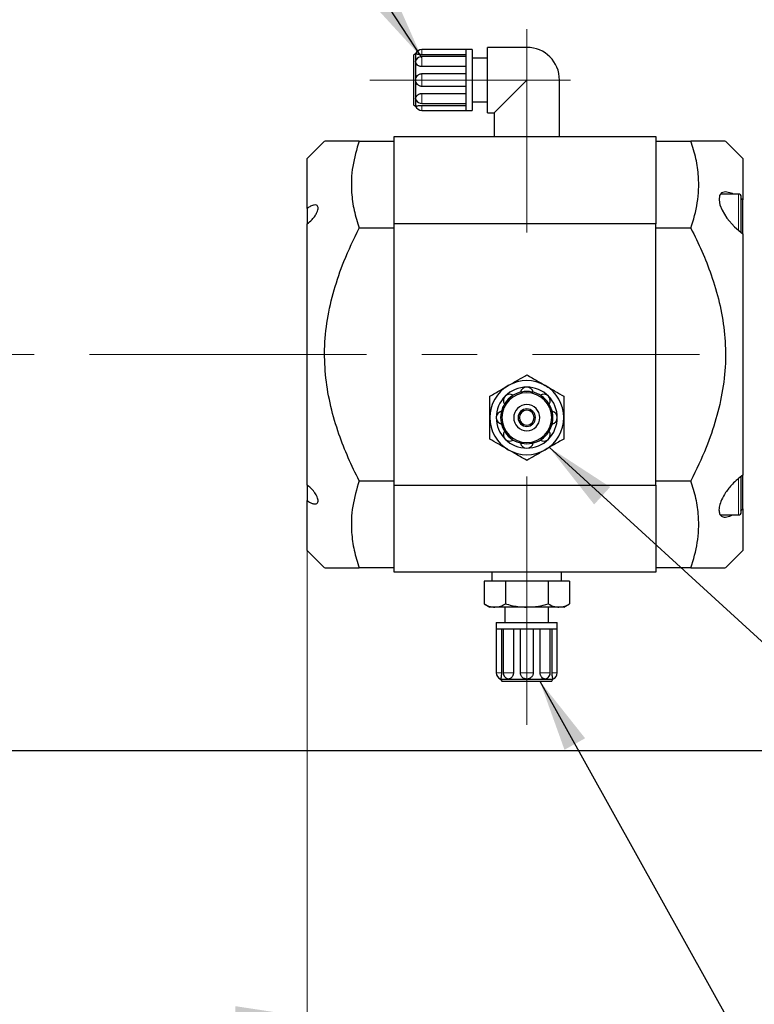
# Model space of a CAD drawing. Header units: millimetres. Extents: x 0 to 2100, y 0 to 1485.
# Tile 13 of 44: x 991 to 1159, y 680 to 906. Entities that reach past the tile are written whole.
import ezdxf

# ---------------------------------------------------------------- set-up
doc = ezdxf.new("R2010")
doc.units = ezdxf.units.MM
doc.header["$LTSCALE"] = 5
doc.linetypes.add('CENTERX2', pattern=[20.32, 12.7, -2.54, 2.54, -2.54])
doc.styles.add('SLDTEXTSTYLE0', font='TXT', dxfattribs={"width": 0.605})
doc.dimstyles.new('SLDDIMSTYLE0', dxfattribs={"dimtxt": 12.841593, "dimasz": 16.5, "dimexe": 0, "dimexo": 0.0625, "dimgap": 3.210398, "dimtad": 1, "dimdec": 0, "dimrnd": 1e-09, "dimzin": 12, "dimdsep": 46, "dimtxsty": 'SLDTEXTSTYLE0', "dimsah": 1, "dimcen": 0.09, "dimadec": 0, "dimazin": 3, "dimtfac": 1, "dimtofl": 0, "dimtmove": 0, "dimatfit": 3, "dimfxl": 1, "dimfrac": 2, "dimtolj": 1, "dimtzin": 12, "dimarcsym": 0})
doc.dimstyles.new('SLDDIMSTYLE5', dxfattribs={"dimtxt": 0.18, "dimasz": 16.5, "dimexe": 0, "dimexo": 0.0625, "dimgap": 0, "dimtad": 0, "dimtih": 1, "dimtoh": 1, "dimdec": 0, "dimrnd": 1e-09, "dimzin": 0, "dimdsep": 46, "dimtxsty": 'Standard', "dimsah": 1, "dimcen": 0.09, "dimadec": 0, "dimazin": 0, "dimtfac": 16.5, "dimtdec": 0, "dimtofl": 0, "dimtmove": 0, "dimatfit": 3, "dimfxl": 1, "dimfrac": 2, "dimtolj": 1, "dimtzin": 0, "dimarcsym": 0})

# ---------------------------------------------------------------- blocks, each defined once
blk = doc.blocks.new('_D_1')
at = {"color": 7, "linetype": 'Continuous', "lineweight": 0}
for p, q in [((1056.77, 783.79), (1056.77, 671.7)), ((751.52, 737.79), (751.52, 671.7)), ((1056.77, 676.7), (751.52, 676.7))]:
    blk.add_line(p, q, dxfattribs=at)
at = {"color": 7, "linetype": 'Continuous', "lineweight": 18}
for points in [[(751.52, 676.7), (768.02, 674.2), (768.02, 679.2)], [(1056.77, 676.7), (1040.27, 679.2), (1040.27, 674.2)]]:
    blk.add_solid(points, dxfattribs=at)
at = {"color": 7, "linetype": 'Continuous', "lineweight": 18, "char_height": 13.229, "attachment_point": 1, "style": 'SLDTEXTSTYLE0'}
for s, insert in [('305', (862.91, 713.48)), ('mm', (892.31, 713.48)), ('[12in]', (870.75, 693.76))]:
    blk.add_mtext(s, dxfattribs=dict(at, insert=insert))

msp = doc.modelspace()

# ---------------------------------------------------------------- linework, layer by layer
at = {"color": 7, "linetype": 'CENTERX2', "lineweight": 18}
for p, q in [((1107.169, 856.79), (1107.169, 903.49)), ((1071.169, 891.79), (1117.169, 891.79)), ((803.652, 828.79), (1146.769, 828.79)), ((1107.169, 743.79), (1107.169, 800.79))]:
    msp.add_line(p, q, dxfattribs=at)
at = {"color": 7, "linetype": 'Continuous', "lineweight": 25}
for p, q in [((1081.669, 897.79), (1081.169, 897.501)), ((1081.169, 897.501), (1081.169, 891.79)), ((1081.669, 897.79), (1081.669, 896.032)), ((1093.169, 898.79), (1083.083, 898.79)), ((1093.169, 897.608), (1083.083, 897.608)), ((1094.669, 898.79), (1093.169, 898.79)), ((1093.169, 898.79), (1093.169, 896.74)), ((1094.669, 898.79), (1094.669, 891.79)), ((1107.169, 899.29), (1098.169, 899.29)), ((1098.169, 884.29), (1098.169, 899.29)), ((1081.669, 896.032), (1081.758, 896.351)), ((1081.669, 896.032), (1081.669, 891.79)), ((1093.169, 897.179), (1083.083, 897.179)), ((1093.169, 896.74), (1093.169, 891.79)), ((1098.169, 896.79), (1094.669, 896.79)), ((1093.169, 894.867), (1083.083, 894.867)), ((1083.083, 893.256), (1093.169, 893.256)), ((1081.169, 891.79), (1081.169, 886.078)), ((1081.669, 891.79), (1081.669, 887.547)), ((1093.169, 891.79), (1093.169, 886.84)), ((1094.669, 891.79), (1094.669, 884.79)), ((1099.669, 884.29), (1107.169, 891.79)), ((1114.669, 878.79), (1114.669, 891.79)), ((1093.169, 890.324), (1083.083, 890.324)), ((1083.083, 888.712), (1093.169, 888.712)), ((1081.169, 886.078), (1081.669, 885.79)), ((1081.669, 887.547), (1081.669, 885.79)), ((1081.759, 887.225), (1081.669, 887.547)), ((1083.083, 886.401), (1093.169, 886.401)), ((1093.169, 886.84), (1093.169, 884.79)), ((1094.669, 886.79), (1098.169, 886.79)), ((1083.083, 885.972), (1093.169, 885.972)), ((1083.083, 884.79), (1093.169, 884.79)), ((1093.169, 884.79), (1094.669, 884.79)), ((1098.169, 884.29), (1099.669, 884.29)), ((1099.669, 884.29), (1099.669, 878.79)), ((1060.769, 877.79), (1056.769, 873.79)), ((1068.707, 877.79), (1076.769, 877.79)), ((1076.769, 878.79), (1136.769, 878.79)), ((1076.769, 858.79), (1076.769, 878.79)), ((1136.769, 878.79), (1136.769, 858.79)), ((1136.769, 877.79), (1144.83, 877.79)), ((1156.769, 873.79), (1152.769, 877.79)), ((1056.769, 862.328), (1056.769, 873.79)), ((1156.769, 873.79), (1156.769, 864.254)), ((1155.769, 865.61), (1151.655, 865.61)), ((1156.369, 856.828), (1156.369, 865.01)), ((1156.769, 864.254), (1156.369, 864.494)), ((1156.769, 856.49), (1156.769, 864.254)), ((1056.769, 862.328), (1056.769, 858.785)), ((1056.769, 798.786), (1056.769, 858.793)), ((1076.769, 857.79), (1068.707, 857.79)), ((1076.769, 798.79), (1076.769, 858.79)), ((1136.769, 858.79), (1076.769, 858.79)), ((1136.769, 798.79), (1136.769, 858.79)), ((1144.83, 857.79), (1136.769, 857.79)), ((1156.769, 856.49), (1156.769, 801.089)), ((1156.369, 793.917), (1156.369, 800.823)), ((1156.769, 793.326), (1156.769, 801.108)), ((1056.769, 798.786), (1056.769, 795.252)), ((1068.707, 799.79), (1076.769, 799.79)), ((1076.769, 798.79), (1136.769, 798.79)), ((1076.769, 778.79), (1076.769, 798.79)), ((1136.769, 799.79), (1144.83, 799.79)), ((1136.769, 798.79), (1136.769, 778.79)), ((1056.769, 783.79), (1056.769, 795.252)), ((1156.169, 792.945), (1156.769, 793.326)), ((1156.369, 792.57), (1156.369, 793.917)), ((1156.769, 793.326), (1156.769, 783.79)), ((1151.624, 791.97), (1155.769, 791.97)), ((1056.769, 783.79), (1060.769, 779.79)), ((1152.769, 779.79), (1156.769, 783.79)), ((1076.769, 779.79), (1068.707, 779.79)), ((1144.83, 779.79), (1136.769, 779.79)), ((1136.769, 778.79), (1076.769, 778.79)), ((1099.169, 778.79), (1099.169, 776.79)), ((1115.169, 776.79), (1115.169, 778.79)), ((1097.354, 776.79), (1097.354, 771.549)), ((1102.261, 776.79), (1097.354, 776.79)), ((1102.261, 776.79), (1102.261, 771.549)), ((1112.076, 776.79), (1102.261, 776.79)), ((1112.076, 776.79), (1112.076, 771.549)), ((1116.984, 776.79), (1112.076, 776.79)), ((1116.984, 776.79), (1116.984, 771.549)), ((1097.354, 771.549), (1098.669, 770.79)), ((1099.808, 770.79), (1098.669, 770.79)), ((1107.169, 770.79), (1099.808, 770.79)), ((1102.169, 770.79), (1102.169, 767.29)), ((1114.53, 770.79), (1107.169, 770.79)), ((1112.169, 767.29), (1112.169, 770.79)), ((1115.669, 770.79), (1114.53, 770.79)), ((1115.669, 770.79), (1116.984, 771.549)), ((1100.169, 767.29), (1100.169, 765.79)), ((1100.169, 767.29), (1107.169, 767.29)), ((1107.169, 767.29), (1114.169, 767.29)), ((1114.169, 765.79), (1114.169, 767.29)), ((1100.169, 765.79), (1100.169, 755.704)), ((1100.169, 765.79), (1102.219, 765.79)), ((1101.351, 765.79), (1101.351, 755.704)), ((1101.78, 765.79), (1101.78, 755.704)), ((1102.219, 765.79), (1107.169, 765.79)), ((1104.091, 765.79), (1104.091, 755.704)), ((1105.703, 755.704), (1105.703, 765.79)), ((1107.169, 765.79), (1112.119, 765.79)), ((1108.635, 765.79), (1108.635, 755.704)), ((1110.246, 755.704), (1110.246, 765.79)), ((1112.119, 765.79), (1114.169, 765.79)), ((1112.558, 755.704), (1112.558, 765.79)), ((1112.987, 755.704), (1112.987, 765.79)), ((1114.169, 755.704), (1114.169, 765.79)), ((1101.169, 754.29), (1101.458, 753.79)), ((1101.169, 754.29), (1102.926, 754.29)), ((1101.458, 753.79), (1107.169, 753.79)), ((1102.926, 754.29), (1102.607, 754.379)), ((1102.926, 754.29), (1107.169, 754.29)), ((1107.169, 754.29), (1111.412, 754.29)), ((1107.169, 753.79), (1112.88, 753.79)), ((1111.733, 754.38), (1111.412, 754.29)), ((1111.412, 754.29), (1113.169, 754.29)), ((1112.88, 753.79), (1113.169, 754.29)), ((1246.519, 737.79), (751.519, 737.79))]:
    msp.add_line(p, q, dxfattribs=at)
at = {"color": 8, "linetype": 'Continuous', "lineweight": 18}
for p, q in [((1083.083, 897.608), (1083.083, 898.79)), ((1107.169, 891.79), (1107.169, 899.29)), ((1083.083, 894.867), (1083.083, 897.179)), ((1083.083, 890.324), (1083.083, 893.256)), ((1114.669, 891.79), (1107.169, 891.79)), ((1083.083, 886.401), (1083.083, 888.712)), ((1083.083, 884.79), (1083.083, 885.972)), ((1155.769, 857.14), (1155.769, 865.61)), ((1113.169, 814.29), (1112.88, 814.29)), ((1155.769, 793.5), (1155.769, 800.287)), ((1155.769, 791.97), (1155.769, 793.5)), ((1107.169, 778.79), (1107.169, 776.79)), ((1107.169, 770.79), (1107.169, 767.29)), ((1107.169, 767.29), (1107.169, 765.79)), ((1101.351, 755.704), (1100.169, 755.704)), ((1104.091, 755.704), (1101.78, 755.704)), ((1108.635, 755.704), (1105.703, 755.704)), ((1112.558, 755.704), (1110.246, 755.704)), ((1114.169, 755.704), (1112.987, 755.704)), ((1107.169, 754.29), (1107.169, 753.79))]:
    msp.add_line(p, q, dxfattribs=at)
at = {"color": 7, "linetype": 'Continuous', "lineweight": 25, "flags": 128}
msp.add_lwpolyline([(1154.51, 865.61), (1154.335, 865.715), (1152.795, 866.109), (1151.869, 865.885), (1151.396, 865.278), (1151.277, 864.275), (1151.5, 863.136), (1152.003, 861.879), (1153.064, 860.112), (1154.827, 858.065), (1156.769, 856.49), (1156.769, 856.49)], dxfattribs=at)
at = {"color": 7, "linetype": 'Continuous', "lineweight": 25}
for centre, radius, start, end in [((1083.083, 897.29), 1.5, 90, 160.54561), ((1107.169, 891.79), 7.5, 0, 90), ((1083.083, 895.679), 1.5, 90, 153.07334), ((1083.083, 887.901), 1.5, 206.96237, 270), ((1083.083, 886.29), 1.5, 199.48945, 270), ((1155.769, 865.01), 0.6, 0, 90), ((1107.169, 814.29), 8.5, 60, 120), ((1107.169, 814.29), 8.5, 120, 180), ((1107.169, 814.29), 7, 90, 135), ((1107.169, 819.79), 1.5, 12.24669, 167.75331), ((1107.169, 814.29), 7, 45, 90), ((1107.169, 814.29), 8.5, 0, 60), ((1107.169, 814.29), 7, 135, 180), ((1107.169, 814.29), 6, 135, 180), ((1107.169, 814.29), 5.711, 0, 180), ((1103.28, 818.179), 1.5, 57.24669, 212.75331), ((1107.169, 814.29), 6, 90, 135), ((1107.169, 814.29), 6, 45, 90), ((1111.058, 818.179), 1.5, 327.24669, 122.75331), ((1107.169, 814.29), 6, 0, 45), ((1107.169, 814.29), 7, 0, 45), ((1107.169, 814.29), 3, 0, 180), ((1107.169, 814.29), 2, 0, 180), ((1107.169, 814.29), 1.7, 0, 180), ((1107.169, 814.29), 8.5, 180, 240), ((1101.669, 814.29), 1.5, 102.24669, 257.75331), ((1107.169, 814.29), 7, 180, 225), ((1107.169, 814.29), 6, 180, 225), ((1107.169, 814.29), 5.711, 180, 0), ((1107.169, 814.29), 3, 180, 0), ((1107.169, 814.29), 2, 180, 0), ((1107.169, 814.29), 1.7, 180, 0), ((1107.169, 814.29), 6, 315, 0), ((1107.169, 814.29), 8.5, 300, 0), ((1107.169, 814.29), 7, 315, 0), ((1112.669, 814.29), 1.5, 282.24669, 77.75331), ((1103.28, 810.401), 1.5, 147.24669, 302.75331), ((1107.169, 814.29), 7, 225, 270), ((1107.169, 814.29), 6, 225, 270), ((1107.169, 814.29), 6, 270, 315), ((1107.169, 814.29), 7, 270, 315), ((1111.058, 810.401), 1.5, 237.24669, 32.75331), ((1107.169, 814.29), 8.5, 240, 300), ((1107.169, 808.79), 1.5, 192.24669, 347.75331), ((1155.769, 792.57), 0.6, 270, 0), ((1101.669, 755.704), 1.5, 180, 250.55208), ((1103.28, 755.704), 1.5, 180, 243.0702), ((1111.058, 755.704), 1.5, 297.0368, 0), ((1112.669, 755.704), 1.5, 289.49795, 0)]:
    msp.add_arc(centre, radius, start, end, dxfattribs=at)
for points, knots in [([(1083.083, 897.608), (1082.989, 897.609), (1082.8, 897.612), (1082.531, 897.634), (1082.284, 897.664), (1082.001, 897.712), (1081.73, 897.773), (1081.689, 897.784), (1081.669, 897.79)], [0, 0, 0, 0, 0.1245943, 0.24924, 0.3738167, 0.4973804, 0.7481155, 1, 1, 1, 1]), ([(1083.083, 894.867), (1082.989, 894.872), (1082.8, 894.882), (1082.531, 894.96), (1082.284, 895.078), (1082.001, 895.285), (1081.73, 895.616), (1081.689, 895.893), (1081.669, 896.032)], [0, 0, 0, 0, 0.1245943, 0.24924, 0.3738167, 0.4973804, 0.7481155, 1, 1, 1, 1]), ([(1081.669, 891.79), (1081.689, 891.981), (1081.73, 892.363), (1082.001, 892.768), (1082.284, 893.015), (1082.53, 893.15), (1082.8, 893.24), (1082.989, 893.25), (1083.083, 893.256)], [0, 0, 0, 0, 0.2518842, 0.5026191, 0.6261316, 0.7507591, 0.8753793, 1, 1, 1, 1]), ([(1083.083, 890.324), (1082.989, 890.329), (1082.8, 890.34), (1082.531, 890.43), (1082.284, 890.565), (1082.001, 890.811), (1081.73, 891.217), (1081.689, 891.598), (1081.669, 891.79)], [0, 0, 0, 0, 0.1245943, 0.24924, 0.3738167, 0.4973804, 0.7481155, 1, 1, 1, 1]), ([(1081.669, 887.547), (1081.689, 887.686), (1081.73, 887.964), (1082.001, 888.294), (1082.284, 888.502), (1082.53, 888.619), (1082.8, 888.698), (1082.989, 888.707), (1083.083, 888.712)], [0, 0, 0, 0, 0.2518842, 0.5026191, 0.6261316, 0.7507591, 0.8753793, 1, 1, 1, 1]), ([(1081.669, 885.79), (1081.689, 885.795), (1081.73, 885.806), (1082.001, 885.868), (1082.284, 885.915), (1082.53, 885.946), (1082.8, 885.967), (1082.989, 885.97), (1083.083, 885.972)], [0, 0, 0, 0, 0.2518842, 0.5026191, 0.6261316, 0.7507591, 0.8753793, 1, 1, 1, 1]), ([(1068.707, 877.79), (1067.852, 877.79), (1066.137, 877.79), (1064.115, 877.79), (1062.562, 877.79), (1061.489, 877.79), (1060.855, 877.79), (1060.827, 877.79), (1060.815, 877.79)], [0, 0, 0, 0, 0.1921528, 0.3851161, 0.5458117, 0.7064605, 0.8722522, 1, 1, 1, 1]), ([(1068.707, 877.79), (1068.133, 875.859), (1066.973, 871.956), (1066.809, 866.578), (1067.442, 861.829), (1068.284, 859.141), (1068.707, 857.79)], [0, 0, 0, 0, 0.2926115, 0.59136, 0.794662, 1, 1, 1, 1]), ([(1144.83, 857.79), (1145.404, 859.721), (1146.564, 863.623), (1146.729, 869.001), (1146.096, 873.751), (1145.254, 876.439), (1144.83, 877.79)], [0, 0, 0, 0, 0.2926115, 0.59136, 0.794662, 1, 1, 1, 1]), ([(1152.725, 877.79), (1152.715, 877.79), (1152.691, 877.79), (1152.087, 877.79), (1151.023, 877.79), (1149.445, 877.79), (1147.404, 877.79), (1145.69, 877.79), (1144.83, 877.79)], [0, 0, 0, 0, 0.1223558, 0.2827563, 0.4487931, 0.6148833, 0.8069737, 1, 1, 1, 1]), ([(1056.769, 858.793), (1057.151, 859.092), (1057.802, 859.602), (1058.564, 860.554), (1059.012, 861.334), (1059.246, 861.988), (1059.292, 862.503), (1059.172, 862.864), (1058.891, 863.098), (1058.36, 863.141), (1057.608, 862.886), (1057.035, 862.504), (1056.769, 862.328)], [0, 0, 0, 0, 0.1675087, 0.2857052, 0.37453, 0.4459006, 0.5176176, 0.5817803, 0.6481531, 0.7474379, 0.8829487, 1, 1, 1, 1]), ([(1068.707, 799.79), (1067.85, 801.54), (1066.136, 805.039), (1063.899, 810.718), (1062.096, 816.822), (1060.947, 823.339), (1060.619, 830.057), (1061.294, 836.863), (1062.853, 843.627), (1065.267, 850.664), (1067.49, 855.268), (1068.707, 857.79)], [0, 0, 0, 0, 0.0963302, 0.1926293, 0.3014174, 0.4104943, 0.51906, 0.6329658, 0.7474383, 0.8616448, 1, 1, 1, 1]), ([(1144.83, 857.79), (1145.688, 856.04), (1147.402, 852.54), (1149.639, 846.861), (1151.442, 840.757), (1152.59, 834.24), (1152.919, 827.522), (1152.244, 820.717), (1150.684, 813.952), (1148.271, 806.915), (1146.048, 802.312), (1144.83, 799.79)], [0, 0, 0, 0, 0.0963302, 0.1926293, 0.3014174, 0.4104943, 0.51906, 0.6329658, 0.7474383, 0.8616448, 1, 1, 1, 1]), ([(1102.919, 821.651), (1103.69, 822.096), (1105.13, 822.927), (1106.522, 823.731), (1107.169, 824.105)], [0, 0, 0, 0, 0.5352511, 1, 1, 1, 1]), ([(1107.169, 824.105), (1107.981, 823.636), (1109.377, 822.83), (1110.817, 821.998), (1111.419, 821.651)], [0, 0, 0, 0, 0.5819524, 1, 1, 1, 1]), ([(1098.669, 819.197), (1099.481, 819.666), (1100.877, 820.472), (1102.317, 821.303), (1102.919, 821.651)], [0, 0, 0, 0, 0.58195238, 1, 1, 1, 1]), ([(1111.419, 821.651), (1112.19, 821.206), (1113.63, 820.374), (1115.022, 819.571), (1115.669, 819.197)], [0, 0, 0, 0, 0.5352511, 1, 1, 1, 1]), ([(1098.669, 814.29), (1098.669, 815.18), (1098.669, 816.843), (1098.669, 818.45), (1098.669, 819.197)], [0, 0, 0, 0, 0.5352511, 1, 1, 1, 1]), ([(1115.669, 819.197), (1115.669, 818.259), (1115.669, 816.647), (1115.669, 814.985), (1115.669, 814.29)], [0, 0, 0, 0, 0.5819524, 1, 1, 1, 1]), ([(1098.669, 809.382), (1098.669, 810.32), (1098.669, 811.932), (1098.669, 813.595), (1098.669, 814.29)], [0, 0, 0, 0, 0.5819524, 1, 1, 1, 1]), ([(1115.669, 814.29), (1115.669, 813.4), (1115.669, 811.737), (1115.669, 810.129), (1115.669, 809.382)], [0, 0, 0, 0, 0.5352511, 1, 1, 1, 1]), ([(1102.919, 806.929), (1102.148, 807.374), (1100.708, 808.205), (1099.316, 809.009), (1098.669, 809.382)], [0, 0, 0, 0, 0.5352511, 1, 1, 1, 1]), ([(1115.669, 809.382), (1114.857, 808.913), (1113.461, 808.107), (1112.021, 807.276), (1111.419, 806.929)], [0, 0, 0, 0, 0.5819524, 1, 1, 1, 1]), ([(1107.169, 804.475), (1106.357, 804.944), (1104.961, 805.75), (1103.521, 806.581), (1102.919, 806.929)], [0, 0, 0, 0, 0.5819524, 1, 1, 1, 1]), ([(1111.419, 806.929), (1110.648, 806.484), (1109.208, 805.652), (1107.816, 804.848), (1107.169, 804.475)], [0, 0, 0, 0, 0.5352511, 1, 1, 1, 1]), ([(1156.769, 801.089), (1155.939, 800.455), (1154.517, 799.369), (1152.857, 797.273), (1151.864, 795.522), (1151.334, 794.032), (1151.213, 792.852), (1151.457, 792.021), (1152.048, 791.502), (1153.041, 791.375), (1153.979, 791.768), (1154.463, 791.97)], [0, 0, 0, 0, 0.1937206, 0.33187278, 0.4374355, 0.52311351, 0.60919164, 0.6863427, 0.76525141, 0.87900706, 1, 1, 1, 1]), ([(1056.769, 795.252), (1057.151, 795.007), (1057.802, 794.588), (1058.564, 794.426), (1059.012, 794.541), (1059.246, 794.847), (1059.292, 795.292), (1059.172, 795.833), (1058.891, 796.485), (1058.36, 797.311), (1057.608, 798.151), (1057.035, 798.585), (1056.769, 798.786)], [0, 0, 0, 0, 0.1675087, 0.2857052, 0.37453, 0.4459006, 0.5176176, 0.5817803, 0.6481531, 0.7474379, 0.8829487, 1, 1, 1, 1]), ([(1068.707, 799.79), (1068.133, 797.859), (1066.973, 793.956), (1066.809, 788.578), (1067.442, 783.829), (1068.284, 781.141), (1068.707, 779.79)], [0, 0, 0, 0, 0.2926115, 0.59136, 0.794662, 1, 1, 1, 1]), ([(1144.83, 779.79), (1145.404, 781.721), (1146.564, 785.623), (1146.729, 791.001), (1146.096, 795.751), (1145.254, 798.439), (1144.83, 799.79)], [0, 0, 0, 0, 0.2926115, 0.59136, 0.794662, 1, 1, 1, 1]), ([(1060.813, 779.79), (1060.823, 779.79), (1060.847, 779.79), (1061.451, 779.79), (1062.515, 779.79), (1064.093, 779.79), (1066.133, 779.79), (1067.848, 779.79), (1068.707, 779.79)], [0, 0, 0, 0, 0.1223558, 0.2827563, 0.4487931, 0.6148833, 0.8069737, 1, 1, 1, 1]), ([(1144.83, 779.79), (1145.686, 779.79), (1147.401, 779.79), (1149.422, 779.79), (1150.976, 779.79), (1152.049, 779.79), (1152.683, 779.79), (1152.711, 779.79), (1152.723, 779.79)], [0, 0, 0, 0, 0.1921528, 0.3851161, 0.5458117, 0.7064605, 0.8722522, 1, 1, 1, 1]), ([(1097.354, 771.549), (1097.823, 771.304), (1098.629, 770.883), (1099.46, 770.817), (1099.808, 770.79)], [0, 0, 0, 0, 0.5819524, 1, 1, 1, 1]), ([(1099.808, 770.79), (1100.253, 770.835), (1101.084, 770.918), (1101.888, 771.349), (1102.261, 771.549)], [0, 0, 0, 0, 0.5352511, 1, 1, 1, 1]), ([(1102.261, 771.549), (1103.199, 771.304), (1104.811, 770.883), (1106.474, 770.817), (1107.169, 770.79)], [0, 0, 0, 0, 0.5819524, 1, 1, 1, 1]), ([(1107.169, 770.79), (1108.059, 770.835), (1109.722, 770.918), (1111.329, 771.349), (1112.076, 771.549)], [0, 0, 0, 0, 0.53525105, 1, 1, 1, 1]), ([(1112.076, 771.549), (1112.545, 771.304), (1113.351, 770.883), (1114.183, 770.817), (1114.53, 770.79)], [0, 0, 0, 0, 0.5819524, 1, 1, 1, 1]), ([(1114.53, 770.79), (1114.975, 770.835), (1115.807, 770.918), (1116.61, 771.349), (1116.984, 771.549)], [0, 0, 0, 0, 0.5352511, 1, 1, 1, 1]), ([(1101.351, 755.704), (1101.349, 755.61), (1101.347, 755.421), (1101.325, 755.151), (1101.294, 754.904), (1101.247, 754.622), (1101.185, 754.351), (1101.174, 754.31), (1101.169, 754.29)], [0, 0, 0, 0, 0.1245943, 0.24924, 0.3738167, 0.4973804, 0.7481155, 1, 1, 1, 1]), ([(1104.091, 755.704), (1104.087, 755.61), (1104.077, 755.421), (1103.998, 755.151), (1103.881, 754.904), (1103.673, 754.622), (1103.343, 754.351), (1103.065, 754.31), (1102.926, 754.29)], [0, 0, 0, 0, 0.1245943, 0.24924, 0.3738167, 0.4973804, 0.7481155, 1, 1, 1, 1]), ([(1107.169, 754.29), (1106.978, 754.31), (1106.596, 754.351), (1106.19, 754.622), (1105.944, 754.904), (1105.809, 755.151), (1105.719, 755.421), (1105.708, 755.61), (1105.703, 755.704)], [0, 0, 0, 0, 0.2518842, 0.5026191, 0.6261316, 0.7507591, 0.8753793, 1, 1, 1, 1]), ([(1108.635, 755.704), (1108.629, 755.61), (1108.619, 755.421), (1108.529, 755.151), (1108.394, 754.904), (1108.147, 754.622), (1107.742, 754.351), (1107.36, 754.31), (1107.169, 754.29)], [0, 0, 0, 0, 0.1245943, 0.24924, 0.3738167, 0.4973804, 0.7481155, 1, 1, 1, 1]), ([(1111.412, 754.29), (1111.272, 754.31), (1110.995, 754.351), (1110.665, 754.622), (1110.457, 754.904), (1110.34, 755.151), (1110.261, 755.421), (1110.251, 755.61), (1110.246, 755.704)], [0, 0, 0, 0, 0.2518842, 0.5026191, 0.6261316, 0.7507591, 0.8753793, 1, 1, 1, 1]), ([(1113.169, 754.29), (1113.163, 754.31), (1113.152, 754.351), (1113.091, 754.622), (1113.043, 754.904), (1113.013, 755.151), (1112.991, 755.421), (1112.988, 755.61), (1112.987, 755.704)], [0, 0, 0, 0, 0.2518842, 0.5026191, 0.6261316, 0.7507591, 0.8753793, 1, 1, 1, 1])]:
    msp.add_open_spline(points, degree=3, knots=knots, dxfattribs=at)

# ---------------------------------------------------------------- dimensions: what is measured, and where the dimension line sits
at = {"color": 7, "linetype": 'Continuous', "lineweight": 18}
dim = msp.add_linear_dim(base=(751.519, 676.705), p1=(1056.769, 783.79), p2=(751.519, 737.79), text='<>mm\\P[12in]', dimstyle='SLDDIMSTYLE0', dxfattribs=at)
dim.commit()
dim.dimension.update_dxf_attribs({"geometry": '_D_1', "text_midpoint": (892.306, 676.705), "dimtype": 160})

# ---------------------------------------------------------------- leaders
at = {"color": 7, "linetype": 'Continuous', "lineweight": 0}
for points in [[(1083.083, 896.94), (1019.453, 994.305)], [(1112.282, 807.499), (1249.286, 682.221)], [(1110.169, 753.79), (1196.31, 598.888)]]:
    msp.add_leader(points, dimstyle='SLDDIMSTYLE5', dxfattribs=at)

doc.saveas('drawing.dxf')
